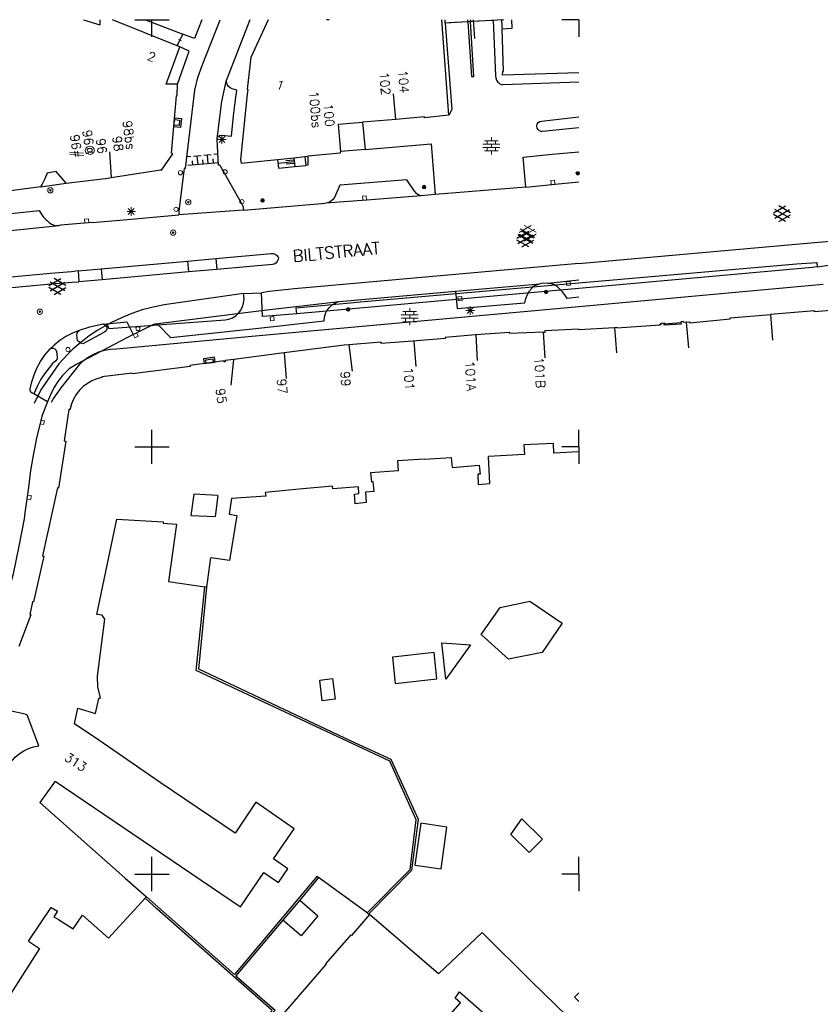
# Model space of a CAD drawing. Header units: millimetres. Extents: x 135944 to 142000, y 454200 to 456692.
# Tile 162 of 185: x 137435 to 137528, y 456285 to 456400. Entities that reach past the tile are written whole.
import ezdxf
from ezdxf.enums import TextEntityAlignment as Align

# ---------------------------------------------------------------- set-up
doc = ezdxf.new("R2010")
doc.units = ezdxf.units.MM
doc.layers.get('0').update_dxf_attribs({"color": 251})
for name, color, linetype in [('TotaalGBKN2013_Bistad', 251, 'Continuous'), ('TotaalGBKN2013X$0$DELETE-LEVEL', 251, 'Continuous'), ('TotaalGBKN2013X$0$GBKN binnenstad 2009$0$OBJECTEN_', 251, 'Continuous'), ('TotaalGBKN2013X$0$GBKN binnenstad 2009$0$OBJECTEN__', 251, 'Continuous'), ('TotaalGBKN2013X$0$GBKN binnenstad 2009$0$OBJECTEN___', 251, 'Continuous'), ('TotaalGBKN2013X$0$GBKN binnenstad 2009$0$SEMANT_ SYMB_', 251, 'Continuous'), ('TotaalGBKN2013X$0$GBKN binnenstad 2009$0$UTRECHT48', 251, 'Continuous'), ('TotaalGBKN2013X$0$GBKN binnenstad 2009$0$UTRECHT54', 251, 'Continuous')]:
    doc.layers.add(name, color=color, linetype=linetype)
doc.styles.add('TotaalGBKN2013X$0$GBKN binnenstad 2009$0$TXT', font='txt.shx')

# ---------------------------------------------------------------- blocks, each defined once
blk = doc.blocks.new('TotaalGBKN2013X$0$GBKN binnenstad 2009$0$X')
at = {"layer": 'TotaalGBKN2013X$0$GBKN binnenstad 2009$0$OBJECTEN__', "linetype": 'Continuous', "lineweight": 0}
blk.add_lwpolyline([(0.23, -0.25), (0.22, 0.2), (-0.23, 0.2), (-0.23, -0.25)], dxfattribs=at)
blk = doc.blocks.new('TotaalGBKN2013X$0$GBKN binnenstad 2009$0$V')
at = {"layer": 'TotaalGBKN2013X$0$GBKN binnenstad 2009$0$OBJECTEN__', "linetype": 'Continuous', "lineweight": 0}
for radius in [0.31, 0.095, 0.035, 0.0224]:
    blk.add_circle((0, 0), radius, dxfattribs=at)
blk = doc.blocks.new('TotaalGBKN2013X$0$GBKN binnenstad 2009$0$DEC109')
at = {"layer": 'TotaalGBKN2013X$0$GBKN binnenstad 2009$0$SEMANT_ SYMB_', "linetype": 'Continuous', "lineweight": 0}
for p, q in [((-0.98, 0.2), (0.98, 0.2)), ((-0.8, 0.6), (0.8, 0.6)), ((-0.5, 0.2), (-0.5, 0.6)), ((0, 0.6), (0, 1)), ((0, -0.2), (0, 0.2)), ((0.5, 0.2), (0.5, 0.6)), ((-0.98, -0.2), (0.98, -0.2)), ((-0.8, -0.6), (0.8, -0.6)), ((-0.5, -0.6), (-0.5, -0.2)), ((0, -1), (0, -0.6)), ((0.5, -0.6), (0.5, -0.2))]:
    blk.add_line(p, q, dxfattribs=at)
blk = doc.blocks.new('TotaalGBKN2013X$0$GBKN binnenstad 2009$0$W')
at = {"layer": 'TotaalGBKN2013X$0$GBKN binnenstad 2009$0$OBJECTEN__', "linetype": 'Continuous', "lineweight": 0}
blk.add_lwpolyline([(-0.23, 0.22), (-0.23, -0.23), (0.22, -0.23), (0.22, 0.22), (-0.23, 0.22)], dxfattribs=at)
blk = doc.blocks.new('TotaalGBKN2013X$0$GBKN binnenstad 2009$0$Q')
at = {"layer": 'TotaalGBKN2013X$0$GBKN binnenstad 2009$0$OBJECTEN___', "linetype": 'Continuous', "lineweight": 0}
blk.add_circle((0, 0), 0.25, dxfattribs=at)
blk = doc.blocks.new('TotaalGBKN2013X$0$GBKN binnenstad 2009$0$K')
at = {"layer": 'TotaalGBKN2013X$0$GBKN binnenstad 2009$0$OBJECTEN__', "linetype": 'Continuous', "lineweight": 0}
blk.add_lwpolyline([(-0.15, -0.25), (0.15, -0.25), (0.25, 0.07), (0, 0.25), (-0.25, 0.07), (-0.15, -0.25)], dxfattribs=at)
blk = doc.blocks.new('TotaalGBKN2013X$0$GBKN binnenstad 2009$0$J')
at = {"layer": 'TotaalGBKN2013X$0$GBKN binnenstad 2009$0$OBJECTEN___', "linetype": 'Continuous', "lineweight": 0}
for radius in [0.215, 0.155, 0.095, 0.035]:
    blk.add_circle((0, 0), radius, dxfattribs=at)
blk = doc.blocks.new('TotaalGBKN2013X$0$GBKN binnenstad 2009$0$DEC100')
at = {"layer": 'TotaalGBKN2013X$0$GBKN binnenstad 2009$0$OBJECTEN_', "linetype": 'Continuous', "lineweight": 0}
for p, q in [((-0.5, 0), (0.5, 0)), ((-0.35, -0.35), (0.35, 0.35)), ((0.35, -0.35), (-0.35, 0.35)), ((0, -0.5), (0, 0.5))]:
    blk.add_line(p, q, dxfattribs=at)
blk = doc.blocks.new('TotaalGBKN2013X$0$GBKN binnenstad 2009$0$CEL530')
at = {"layer": 'TotaalGBKN2013X$0$GBKN binnenstad 2009$0$UTRECHT54', "linetype": 'Continuous', "lineweight": 0}
for p, q in [((-0.5, 0), (0.5, 0)), ((0, -0.355), (0, 0.355))]:
    blk.add_line(p, q, dxfattribs=at)
blk = doc.blocks.new('TotaalGBKN2013X$0$GBKN binnenstad 2009$0$DEC115')
at = {"layer": 'TotaalGBKN2013X$0$GBKN binnenstad 2009$0$UTRECHT54', "linetype": 'Continuous', "lineweight": 0}
blk.add_line((0, 0.25), (0, 0), dxfattribs=at)
blk = doc.blocks.new('TotaalGBKN2013X$0$GBKN binnenstad 2009$0$DEC108')
at = {"layer": 'TotaalGBKN2013X$0$GBKN binnenstad 2009$0$SEMANT_ SYMB_', "linetype": 'Continuous', "lineweight": 0}
for p, q in [((-1.01, 0.11), (0.39, 0.92)), ((0.85, -0.5), (-0.88, 0.51)), ((-0.88, -0.51), (0.85, 0.49)), ((0.99, 0.12), (-0.4, 0.92)), ((0.39, -0.92), (-1.01, -0.11)), ((-0.4, -0.93), (0.99, -0.12))]:
    blk.add_line(p, q, dxfattribs=at)
blk = doc.blocks.new('TotaalGBKN2013X$0$GBKN binnenstad 2009$0$DEC110')
at = {"layer": 'TotaalGBKN2013X$0$GBKN binnenstad 2009$0$UTRECHT48', "linetype": 'Continuous', "lineweight": 0}
for p, q in [((0, -0.249), (0, 0.25)), ((0, 0), (0.249, 0))]:
    blk.add_line(p, q, dxfattribs=at)

msp = doc.modelspace()

# ---------------------------------------------------------------- linework, layer by layer
for p, q in [((137500, 456400), (137498, 456400)), ((137500, 456400), (137500, 456398)), ((137500, 456369.5), (137496.37, 456369.14)), ((137500, 456350), (137500, 456352)), ((137500, 456350), (137498, 456350)), ((137500, 456350), (137500, 456348)), ((137500, 456300), (137500, 456302)), ((137500, 456300), (137498, 456300)), ((137500, 456300), (137500, 456298))]:
    msp.add_line(p, q)
for points in [[(137489.95, 456399.92), (137490.23, 456393.45), (137490.26, 456393.18), (137490.33, 456392.92), (137490.5, 456392.69), (137490.6, 456392.59), (137490.72, 456392.51), (137490.92, 456392.43), (137491.14, 456392.43), (137500, 456392.72)], [(137500, 456393.79), (137491.05, 456393.49), (137491.07, 456393.96), (137491.18, 456393.97), (137491, 456398.93)], [(137500, 456387.34), (137495.75, 456386.9), (137495.58, 456386.91), (137495.37, 456386.98), (137495.21, 456387.13), (137495.1, 456387.32), (137495.07, 456387.54), (137495.12, 456387.76), (137495.24, 456387.95), (137495.42, 456388.08), (137495.63, 456388.14), (137500, 456388.62)], [(137493.77, 456380.41), (137493.46, 456383.9), (137496.86, 456384.25), (137500, 456384.53)], [(137493.77, 456380.41), (137497.2, 456380.76), (137500, 456381.02)], [(137500, 456367.51), (137498.61, 456367.37), (137498.44, 456367.66), (137498.08, 456368.15), (137497.66, 456368.59), (137497.49, 456368.74), (137497.15, 456368.95), (137496.77, 456369.09), (137496.37, 456369.14)], [(137495.81, 456363.42), (137496.03, 456363.43), (137496.04, 456363.61), (137499.96, 456363.83), (137499.97, 456363.72), (137500, 456363.73)], [(137500, 456349.42), (137497.07, 456349.26), (137497, 456350.41)], [(137488.56, 456328.05), (137490.78, 456331.2), (137494.23, 456331.92), (137498.03, 456329.37), (137495.68, 456325.92), (137491.74, 456325.15), (137488.56, 456328.05)], [(137498.63, 456283.36), (137494.4, 456287.46), (137488.68, 456293.15), (137483.54, 456288.33), (137475.48, 456295.27), (137473.36, 456292.81), (137473.27, 456292.89), (137470.32, 456289.48), (137470.37, 456289.42), (137456.38, 456273.26), (137460.5, 456269.71), (137465.74, 456265.16), (137465.81, 456265.24)], [(137500, 456285.09), (137499.49, 456285.59), (137500, 456286.08)]]:
    msp.add_lwpolyline(points)
at = {"layer": 'TotaalGBKN2013_Bistad'}
for p, q in [((137441.97, 456400), (137443.9, 456399.38)), ((137443.91, 456400), (137443.9, 456399.38)), ((137452.97, 456396.94), (137445.39, 456400)), ((137448, 456400), (137450, 456400)), ((137449.25, 456400), (137453.61, 456398.31)), ((137450, 456400), (137452, 456400)), ((137450, 456398), (137450, 456400)), ((137470.74, 456400), (137470.43, 456399.97)), ((137470.43, 456400), (137470.43, 456399.97)), ((137484.77, 456388.84), (137483.95, 456400)), ((137484.35, 456399.61), (137484.32, 456400)), ((137487, 456399.76), (137484.35, 456399.61)), ((137490.44, 456399.95), (137484.85, 456399.64)), ((137487, 456399.76), (137486.98, 456400)), ((137487.3, 456399.78), (137487, 456399.76)), ((137487.28, 456400), (137487.3, 456399.78)), ((137489.95, 456399.92), (137487.3, 456399.78)), ((137487.63, 456400), (137487.75, 456397.81)), ((137489.95, 456400), (137489.95, 456399.92)), ((137490.94, 456399.98), (137489.95, 456399.92)), ((137490.94, 456399.98), (137490.98, 456399.23)), ((137490.98, 456399.23), (137491, 456398.93)), ((137452.97, 456396.94), (137453.61, 456398.31)), ((137451.68, 456392.45), (137453.26, 456396.82)), ((137453.26, 456396.82), (137452.97, 456396.94)), ((137453, 456392.44), (137451.68, 456392.45)), ((137478.54, 456388.33), (137478.28, 456391.32)), ((137453.18, 456387.62), (137452.59, 456387.67)), ((137452.64, 456388.3), (137453.24, 456388.25)), ((137453.24, 456388.25), (137453.18, 456387.62)), ((137471.84, 456387.76), (137474.67, 456388)), ((137472.11, 456384.56), (137471.84, 456387.76)), ((137478.54, 456388.33), (137474.67, 456388)), ((137474.67, 456388), (137474.98, 456384.81)), ((137445.02, 456384.55), (137445.22, 456381.52)), ((137456.95, 456384.19), (137456.06, 456384.11)), ((137456.6, 456383.15), (137456.5, 456384.15)), ((137457.7, 456384.26), (137457.25, 456384.22)), ((137474.98, 456384.81), (137472.11, 456384.56)), ((137454.56, 456383.97), (137454.11, 456383.93)), ((137457.79, 456383.26), (137454.2, 456382.93)), ((137454.8, 456382.99), (137454.75, 456383.49)), ((137455.76, 456384.08), (137454.86, 456384)), ((137455.4, 456383.04), (137455.31, 456384.04)), ((137456, 456383.1), (137455.95, 456383.6)), ((137457.19, 456383.21), (137457.15, 456383.71)), ((137464.71, 456383.64), (137466.63, 456383.84)), ((137464.71, 456383.64), (137464.8, 456382.64)), ((137466.67, 456383.36), (137464.73, 456383.18)), ((137466.65, 456383.56), (137465.67, 456383.47)), ((137466.69, 456383.16), (137465.71, 456383.07)), ((137466.63, 456383.84), (137467.92, 456383.97)), ((137466.63, 456383.84), (137466.72, 456382.82)), ((137466.72, 456382.82), (137468.01, 456382.95)), ((137467.92, 456383.97), (137468.27, 456384.01)), ((137467.92, 456383.97), (137468.01, 456382.95)), ((137464.8, 456382.64), (137466.72, 456382.82)), ((137436.95, 456380.43), (137439.94, 456380.88)), ((137436.95, 456380.43), (137431.95, 456379.76)), ((137483.15, 456379.54), (137481.54, 456379.38)), ((137493.77, 456380.41), (137483.15, 456379.54)), ((137460.7, 456377.72), (137470.33, 456378.51)), ((137460.7, 456377.72), (137453.15, 456377.14)), ((137443.04, 456376.26), (137447.14, 456376.62)), ((137447.14, 456376.62), (137453.15, 456377.14)), ((137444.04, 456370.82), (137454.17, 456371.74)), ((137454.17, 456371.74), (137457.47, 456372.03)), ((137454.17, 456371.74), (137454.28, 456370.48)), ((137457.47, 456372.03), (137457.6, 456370.76)), ((137441.37, 456370.59), (137444.04, 456370.82)), ((137441.37, 456370.59), (137441.43, 456369.32)), ((137444.04, 456370.82), (137444.15, 456369.57)), ((137454.28, 456370.48), (137444.15, 456369.57)), ((137457.6, 456370.76), (137454.28, 456370.48)), ((137444.15, 456369.57), (137441.43, 456369.32)), ((137471.91, 456367), (137485.53, 456368.22)), ((137485.53, 456368.22), (137495.42, 456369.1)), ((137485.53, 456368.22), (137485.75, 456366.18)), ((137495.81, 456363.42), (137495.99, 456360.43)), ((137480.67, 456362.39), (137480.89, 456359.4)), ((137487.93, 456363.11), (137488.1, 456360.12)), ((137473.07, 456361.94), (137473.45, 456358.87)), ((137457.17, 456360.27), (137456.26, 456360.15)), ((137456.26, 456360.15), (137456.31, 456359.77)), ((137457.22, 456359.9), (137457.17, 456360.27)), ((137459.26, 456357.22), (137459.6, 456360.23)), ((137465.5, 456361), (137459.6, 456360.23)), ((137465.5, 456361), (137465.73, 456358)), ((137437.76, 456355.27), (137436.17, 456356.19)), ((137450, 456350), (137450, 456352)), ((137448, 456350), (137450, 456350)), ((137450, 456350), (137452, 456350)), ((137450, 456348), (137450, 456350)), ((137457.73, 456344.29), (137457.4, 456341.86)), ((137456.43, 456333.59), (137456.88, 456337.03)), ((137456.43, 456333.59), (137456.19, 456333.62)), ((137435.14, 456318.7), (137431.64, 456319.45)), ((137435.14, 456318.7), (137435.38, 456318.65)), ((137438.66, 456310.86), (137436.87, 456308.39)), ((137450, 456300), (137450, 456302)), ((137448, 456300), (137450, 456300)), ((137450, 456300), (137452, 456300)), ((137450, 456298), (137450, 456300)), ((137469.51, 456299.58), (137467.3, 456296.95)), ((137475.19, 456295.46), (137469.51, 456299.58)), ((137449.19, 456297.16), (137449.37, 456297.35)), ((137467.3, 456296.95), (137465.33, 456294.6))]:
    msp.add_line(p, q, dxfattribs=at)
for points in [[(137455.83, 456400), (137454.97, 456397.78), (137453.61, 456398.31)], [(137453.93, 456382.58), (137455.03, 456391.77), (137455.39, 456393.23), (137455.88, 456394.64), (137457.97, 456400)], [(137461.45, 456400), (137458.79, 456393.16), (137458.74, 456392.97)], [(137463.61, 456400), (137461.58, 456395.58), (137461.16, 456391.85), (137461.21, 456391.81), (137461.16, 456391.28)], [(137484.35, 456399.61), (137485.1, 456389.49), (137484.77, 456388.84)], [(137487, 456399.76), (137487.4, 456393.35), (137487.7, 456393.37), (137487.3, 456399.78)], [(137491, 456398.93), (137492.19, 456399), (137492.15, 456400)], [(137453, 456392.44), (137454.35, 456396.3), (137453.26, 456396.82)], [(137445.22, 456381.52), (137451, 456382.41), (137451.11, 456382.37), (137452.44, 456384.29), (137452.3, 456384.36), (137452.88, 456391.08), (137452.96, 456391.11), (137453, 456392.44)], [(137457.63, 456386.09), (137457.67, 456386.21), (137457.78, 456386.36), (137457.95, 456386.45), (137458.14, 456386.47), (137459.3, 456386.38), (137459.53, 456388.75), (137459.75, 456390.29), (137459.93, 456391.75), (137459.38, 456391.91), (137459.16, 456392.01), (137458.96, 456392.19), (137458.81, 456392.43), (137458.74, 456392.69), (137458.74, 456392.97)], [(137457.63, 456386.09), (137458.2, 456390.42), (137458.74, 456392.97)], [(137461.16, 456391.28), (137460.37, 456383.65), (137460.46, 456383.21), (137464.71, 456383.64)], [(137484.77, 456388.84), (137481.93, 456388.53), (137481.93, 456388.62), (137478.54, 456388.33)], [(137457.96, 456382.96), (137457.79, 456382.96), (137457.62, 456385.97), (137457.63, 456386.09)], [(137474.98, 456384.81), (137482.71, 456385.48), (137483.15, 456379.54)], [(137472.11, 456384.56), (137472.03, 456384.55), (137472.02, 456384.39), (137468.27, 456384.01)], [(137457.96, 456382.96), (137460.63, 456378.2), (137460.7, 456377.72)], [(137468.27, 456384.01), (137468.26, 456382.97), (137468.01, 456382.95)], [(137439.94, 456380.88), (137438.78, 456382.25), (137437.72, 456382.04), (137437.47, 456381.37), (137437.14, 456380.74), (137436.95, 456380.43)], [(137453.93, 456382.58), (137453.76, 456382.59), (137453.13, 456377.63), (137453.15, 456377.14)], [(137439.94, 456380.88), (137444.85, 456381.46), (137445.22, 456381.52)], [(137481.54, 456379.38), (137481.25, 456379.48), (137480.98, 456379.65), (137480.77, 456379.88), (137480.73, 456379.94), (137479.83, 456381.24), (137472, 456380.64), (137471.38, 456379.17), (137471.15, 456378.91), (137470.87, 456378.7), (137470.55, 456378.56), (137470.33, 456378.51)], [(137481.54, 456379.38), (137475.15, 456378.87), (137470.33, 456378.51)], [(137420.49, 456375.94), (137436.81, 456377.68), (137437.02, 456377.27), (137437.29, 456376.9), (137437.62, 456376.59), (137437.74, 456376.5), (137437.96, 456376.25), (137438.23, 456376.05), (137438.54, 456375.93), (137438.74, 456375.89)], [(137443.04, 456376.26), (137439.29, 456375.94), (137439.02, 456375.89), (137438.74, 456375.89)], [(137420.63, 456374.04), (137430.75, 456375.05), (137438.74, 456375.89)], [(137457.47, 456372.03), (137463.95, 456372.62), (137464.2, 456372.62), (137464.43, 456372.54), (137464.63, 456372.39), (137464.77, 456372.19), (137464.8, 456372.11), (137464.78, 456371.93), (137464.68, 456371.7), (137464.51, 456371.52), (137464.3, 456371.4), (137464.1, 456371.35), (137457.6, 456370.76)], [(137441.37, 456370.59), (137440.56, 456370.5), (137438.12, 456370.29), (137420.47, 456368.64), (137414.61, 456368.14), (137414.41, 456368.07), (137414.25, 456367.93), (137414.15, 456367.74), (137414.12, 456367.53), (137414.11, 456367.42), (137414.12, 456367.37), (137414.22, 456367.18), (137414.38, 456367.03), (137414.58, 456366.95), (137414.8, 456366.95), (137420.57, 456367.46), (137438.21, 456369.08), (137440.67, 456369.29), (137441.43, 456369.32)], [(137496.37, 456369.14), (137495.84, 456369.16), (137495.42, 456369.1)], [(137485.75, 456366.18), (137493.68, 456366.87), (137493.78, 456367.35), (137493.96, 456367.82), (137494.21, 456368.25), (137494.52, 456368.63), (137494.69, 456368.79), (137495.04, 456368.98), (137495.42, 456369.1)], [(137450.36, 456364.39), (137463.12, 456366), (137471.91, 456367)], [(137452.18, 456362.81), (137462.14, 456363.84), (137470.15, 456364.75), (137470.2, 456365.18), (137470.32, 456365.6), (137470.52, 456365.99), (137470.79, 456366.33), (137471.11, 456366.62), (137471.48, 456366.84), (137471.89, 456367), (137471.91, 456367)], [(137444.29, 456364.36), (137447.04, 456364.64), (137447.81, 456363.14)], [(137441.47, 456363.62), (137440.68, 456363.3), (137439.93, 456362.9), (137439.22, 456362.44), (137438.55, 456361.91), (137438.08, 456361.47)], [(137444.29, 456364.36), (137444.48, 456364.29), (137444.62, 456364.15), (137444.7, 456363.97), (137444.7, 456363.77), (137444.62, 456363.59), (137444.48, 456363.45), (137444.37, 456363.4), (137441.89, 456362.07), (137441.62, 456362.18), (137441.38, 456362.35), (137441.29, 456362.45), (137441.21, 456363.08), (137441.23, 456363.3), (137441.33, 456363.49), (137441.47, 456363.62)], [(137444.29, 456364.36), (137442.69, 456364), (137441.47, 456363.62)], [(137447.81, 456363.14), (137450.14, 456364.32), (137450.36, 456364.39)], [(137452.18, 456362.81), (137450.71, 456364.29), (137450.54, 456364.37), (137450.36, 456364.39)], [(137495.81, 456363.42), (137491.9, 456363.25), (137491.9, 456363.37), (137487.89, 456363.11)], [(137447.81, 456363.14), (137441.13, 456359.65), (137440.3, 456359.13), (137439.87, 456358.72), (137439.54, 456358.35), (137438.99, 456357.64), (137438.51, 456356.89), (137438.1, 456356.1), (137437.76, 456355.27)], [(137480.55, 456362.39), (137476.84, 456362.11), (137476.82, 456362.25), (137473.07, 456361.94)], [(137487.89, 456363.11), (137484.35, 456362.81), (137484.34, 456362.68), (137480.55, 456362.39)], [(137436.17, 456356.19), (137436.15, 456356.19), (137435.96, 456356.27), (137435.82, 456356.41), (137435.75, 456356.6), (137435.75, 456356.8), (137435.93, 456357.62), (137436.19, 456358.44), (137436.52, 456359.22), (137436.93, 456359.98), (137437.4, 456360.69), (137438.08, 456361.47)], [(137438.08, 456361.47), (137438.24, 456361.55), (137438.44, 456361.56), (137438.62, 456361.49), (137438.76, 456361.35), (137438.84, 456361.17), (137438.89, 456360.51), (137438.89, 456360.43), (137438.85, 456360.23), (137438.73, 456360.07), (137438.32, 456359.71), (137438.1, 456359.46), (137437.52, 456358.71), (137437, 456357.91), (137436.55, 456357.07), (137436.17, 456356.19)], [(137473.07, 456361.94), (137472.5, 456361.89), (137465.5, 456361)], [(137459.6, 456360.23), (137458.59, 456360.11), (137458.59, 456359.98), (137458.45, 456359.93), (137458.45, 456360.07), (137454.45, 456359.52), (137454.47, 456359.41), (137447.72, 456358.54)], [(137447.72, 456358.54), (137447.7, 456358.62), (137444.14, 456358.21), (137444.13, 456358.12), (137443.54, 456357.96), (137442.97, 456357.73), (137442.44, 456357.42), (137441.95, 456357.05), (137441.51, 456356.62), (137441.14, 456356.13), (137440.83, 456355.6), (137440.59, 456355.04), (137440.43, 456354.44), (137440.42, 456354.38), (137440.26, 456354.37), (137439.72, 456350.71), (137439.92, 456350.67), (137439.06, 456345.18), (137438.94, 456345.2), (137437.2, 456337.25), (137437.35, 456337.19), (137436.11, 456331.86), (137436, 456331.87), (137435.68, 456330.36), (137435.82, 456330.34), (137434.42, 456326.63)], [(137437.76, 456355.27), (137437.11, 456353.58), (137436.93, 456352.91), (137436.51, 456351.2), (137436.11, 456349.22), (137435.78, 456347.23), (137435.53, 456345.23)], [(137497, 456350.41), (137493.54, 456350.22), (137493.61, 456349.12), (137489.39, 456348.87)], [(137481.89, 456348.56), (137478.76, 456348.35), (137478.83, 456347.19), (137475.59, 456346.97), (137475.69, 456345.91), (137475.86, 456345.96), (137475.99, 456344.77), (137475, 456344.69)], [(137481.89, 456348.56), (137485.04, 456348.77), (137485.16, 456347.59), (137488.33, 456347.85), (137488.43, 456346.82), (137488.16, 456346.81), (137488.19, 456345.59), (137489.58, 456345.72), (137489.39, 456348.87)], [(137435.53, 456345.23), (137435.13, 456342.26), (137435.02, 456341.58), (137434.42, 456338.36), (137433.74, 456335.15), (137433.14, 456332.81), (137432.49, 456330.47), (137432.02, 456328.84), (137431.24, 456326.42), (137430.39, 456324.02), (137429.46, 456321.65)], [(137467.24, 456345.04), (137463.26, 456344.66), (137463.33, 456344.23), (137459.3, 456343.95), (137459.03, 456342.13), (137459.92, 456341.98), (137459.07, 456336.69), (137456.88, 456337.03)], [(137475, 456344.69), (137475.1, 456343.48), (137473.81, 456343.34), (137473.72, 456344.46), (137474.21, 456344.53), (137474.19, 456345.32), (137471.19, 456345.1), (137471.14, 456345.41), (137467.24, 456345.04)], [(137457.73, 456344.29), (137454.89, 456344.48), (137454.55, 456341.98), (137457.4, 456341.86)], [(137438.66, 456310.86), (137460.36, 456296.15), (137463.11, 456300.17), (137464.82, 456298.99), (137465.9, 456300.62), (137464.24, 456301.77), (137466.64, 456305.31), (137462.17, 456308.4), (137459.74, 456304.8), (137450.95, 456310.73), (137443.77, 456315.66), (137440.93, 456317.57), (137441.32, 456319.43), (137443.39, 456318.81), (137443.78, 456320.53), (137443.96, 456320.66), (137443.65, 456321.89), (137443.62, 456323.16), (137444.5, 456329.83), (137444.15, 456330.29), (137443.53, 456330.36), (137444.59, 456335.42), (137445.89, 456341.52)], [(137445.89, 456341.52), (137451.3, 456341.22), (137451.31, 456341.05), (137452.88, 456340.96), (137451.95, 456334.25), (137456.19, 456333.62)], [(137475.19, 456295.46), (137480.23, 456300.55), (137480.93, 456306.36), (137477.85, 456313.21), (137455.19, 456323.82), (137456.19, 456333.62)], [(137475.19, 456295.46), (137475.37, 456295.32), (137480.44, 456300.47), (137481.2, 456306.4), (137478.01, 456313.41), (137473.24, 456315.61), (137455.48, 456323.97), (137456.43, 456333.59)], [(137483.96, 456327.08), (137487.31, 456326.82), (137484.4, 456322.8), (137483.96, 456327.08)], [(137478.15, 456325.39), (137478.49, 456322.3), (137483.34, 456322.85), (137483.04, 456325.92), (137478.15, 456325.39)], [(137469.67, 456322.68), (137471.15, 456322.87), (137471.46, 456320.46), (137469.92, 456320.29), (137469.67, 456322.68)], [(137432.61, 456312.17), (137433.69, 456313.37), (137433.98, 456313.67), (137434.45, 456314.07), (137434.98, 456314.41), (137435.54, 456314.68), (137436.13, 456314.87), (137436.74, 456314.99), (137435.38, 456318.65)], [(137436.87, 456308.39), (137446.88, 456299.51), (137449.37, 456297.35)], [(137480.77, 456301.05), (137483.86, 456300.6), (137484.54, 456305.47), (137481.49, 456305.95), (137480.77, 456301.05)], [(137492.01, 456304.64), (137493.33, 456306.48), (137495.74, 456304.09), (137494.17, 456302.52), (137492.01, 456304.64)], [(137469.51, 456299.58), (137469.34, 456299.74), (137459.68, 456288.26), (137449.37, 456297.35)], [(137449.19, 456297.16), (137444.92, 456292.48), (137441.85, 456295.17)], [(137459.49, 456279.26), (137464.07, 456284.03), (137450.58, 456295.91), (137449.19, 456297.16)], [(137467.3, 456296.95), (137469.43, 456295.1), (137467.47, 456292.75), (137465.33, 456294.6)], [(137435.55, 456292.13), (137438.2, 456296.09), (137438.92, 456295.64), (137438.5, 456295.01), (137439.06, 456294.66)], [(137439.06, 456294.66), (137440.77, 456293.59), (137441.85, 456295.17)], [(137465.33, 456294.6), (137459.84, 456288.07), (137464.42, 456284.05), (137457.39, 456276.73), (137457.23, 456276.89)], [(137435.55, 456292.13), (137436.83, 456291.29), (137430.61, 456281.62), (137429.35, 456282.4)], [(137465.81, 456265.24), (137472.95, 456273.38), (137474.9, 456277.83), (137477.79, 456275.4), (137486.14, 456284.92), (137485.5, 456285.48), (137486, 456286.2), (137488.89, 456283.69)]]:
    msp.add_lwpolyline(points, dxfattribs=at)
for points in [[(137452.57, 456387.47), (137452.66, 456388.5), (137453.45, 456388.43), (137453.36, 456387.4)], [(137456.11, 456359.75), (137457.42, 456359.92), (137457.34, 456360.5), (137456.03, 456360.32)]]:
    msp.add_lwpolyline(points, close=True, dxfattribs=at)
at = {"layer": 'TotaalGBKN2013X$0$DELETE-LEVEL'}
for p, q in [((137522.79, 456377.4), (137524.2, 456378.21)), ((137524.19, 456376.37), (137522.79, 456377.18)), ((137524.66, 456376.79), (137522.93, 456377.8)), ((137522.93, 456376.78), (137524.66, 456377.78)), ((137524.79, 456377.41), (137523.41, 456378.21)), ((137523.41, 456376.36), (137524.79, 456377.16)), ((137492.72, 456374.43), (137494.12, 456375.24)), ((137494.72, 456374.44), (137493.33, 456375.25)), ((137494.12, 456373.4), (137492.72, 456374.21)), ((137492.85, 456373.81), (137494.59, 456374.81)), ((137494.59, 456373.82), (137492.86, 456374.83)), ((137493.33, 456373.4), (137494.72, 456374.2)), ((137500, 456371.46), (137527.59, 456373.92)), ((137527.59, 456373.92), (137537.33, 456374.68)), ((137500, 456371.46), (137466.71, 456368.49)), ((137500, 456369.2), (137525.48, 456371.42)), ((137525.48, 456371.42), (137527.87, 456371.57)), ((137527.87, 456371.57), (137527.91, 456371.06)), ((137527.91, 456371.06), (137533.94, 456371.95)), ((137527.3, 456371), (137500, 456368.55)), ((137527.91, 456371.06), (137527.3, 456371)), ((137437.93, 456368.88), (137439.33, 456369.69)), ((137439.8, 456368.28), (137438.07, 456369.28)), ((137438.07, 456368.26), (137439.8, 456369.26)), ((137439.93, 456368.9), (137438.55, 456369.7)), ((137474.39, 456366.96), (137500, 456369.2)), ((137439.33, 456367.85), (137437.93, 456368.66)), ((137438.55, 456367.85), (137439.93, 456368.65)), ((137460.7, 456367.96), (137451.41, 456366.62)), ((137460.7, 456367.96), (137462.82, 456368.03)), ((137460.75, 456367.72), (137460.7, 456367.96)), ((137463.71, 456368.2), (137462.82, 456368.03)), ((137462.96, 456365.24), (137462.82, 456368.03)), ((137466.71, 456368.49), (137463.71, 456368.2)), ((137500, 456368.55), (137466.96, 456365.59)), ((137500, 456366.43), (137528.61, 456369.03)), ((137460.61, 456366.41), (137460.73, 456366.83)), ((137460.73, 456366.83), (137460.78, 456367.28)), ((137460.78, 456367.28), (137460.75, 456367.72)), ((137466.88, 456366.26), (137473.62, 456366.89)), ((137473.62, 456366.89), (137474.39, 456366.96)), ((137448.87, 456366.02), (137447.63, 456365.6)), ((137450.13, 456366.36), (137448.87, 456366.02)), ((137451.41, 456366.62), (137450.13, 456366.36)), ((137460.14, 456365.65), (137460.41, 456366.01)), ((137460.41, 456366.01), (137460.61, 456366.41)), ((137461.71, 456362.95), (137500, 456366.43)), ((137466.91, 456365.87), (137466.88, 456366.26)), ((137466.96, 456365.59), (137466.91, 456365.87)), ((137527.58, 456365.91), (137522.43, 456365.48)), ((137527.59, 456365.8), (137527.58, 456365.91)), ((137532.31, 456366.19), (137527.59, 456365.8)), ((137445.25, 456364.54), (137444.75, 456364.27)), ((137444.96, 456363.87), (137458.58, 456364.85)), ((137446.42, 456365.11), (137445.25, 456364.54)), ((137447.63, 456365.6), (137446.42, 456365.11)), ((137458.58, 456364.85), (137459.02, 456364.95)), ((137459.02, 456364.95), (137459.43, 456365.11)), ((137459.43, 456365.11), (137459.81, 456365.35)), ((137459.81, 456365.35), (137460.14, 456365.65)), ((137464.07, 456365.32), (137462.96, 456365.24)), ((137466.96, 456365.59), (137464.07, 456365.32)), ((137509.64, 456364.48), (137509.96, 456364.51)), ((137509.96, 456364.51), (137509.97, 456364.4)), ((137509.97, 456364.4), (137511.93, 456364.54)), ((137512.25, 456364.67), (137511.93, 456364.65)), ((137511.93, 456364.65), (137511.93, 456364.54)), ((137511.93, 456364.54), (137511.95, 456364.38)), ((137512.25, 456364.56), (137512.25, 456364.67)), ((137512.57, 456364.59), (137512.25, 456364.56)), ((137512.57, 456364.59), (137512.98, 456364.64)), ((137512.57, 456364.59), (137512.82, 456361.6)), ((137512.98, 456364.64), (137512.99, 456364.52)), ((137512.99, 456364.52), (137517.72, 456364.97)), ((137517.71, 456365.09), (137522.43, 456365.48)), ((137517.72, 456364.97), (137517.71, 456365.09)), ((137522.43, 456365.48), (137522.68, 456362.49)), ((137443.68, 456363.66), (137442.65, 456362.98)), ((137444.75, 456364.27), (137443.68, 456363.66)), ((137444.75, 456364.27), (137444.96, 456363.87)), ((137491.9, 456363.37), (137487.89, 456363.11)), ((137495.81, 456363.42), (137491.9, 456363.25)), ((137491.9, 456363.25), (137491.9, 456363.37)), ((137495.81, 456363.42), (137496.03, 456363.43)), ((137495.81, 456363.42), (137495.99, 456360.43)), ((137496.03, 456363.43), (137496.04, 456363.61)), ((137496.04, 456363.61), (137499.96, 456363.83)), ((137499.96, 456363.83), (137499.97, 456363.72)), ((137499.97, 456363.72), (137500, 456363.73)), ((137500, 456363.73), (137504.17, 456363.98)), ((137504.17, 456363.98), (137504.42, 456364)), ((137504.17, 456363.98), (137504.41, 456361)), ((137504.42, 456364), (137504.43, 456363.94)), ((137504.43, 456363.94), (137509.5, 456364.3)), ((137509.49, 456364.36), (137509.65, 456364.37)), ((137509.5, 456364.3), (137509.49, 456364.36)), ((137509.65, 456364.37), (137509.64, 456364.48)), ((137509.98, 456364.24), (137509.97, 456364.4)), ((137511.95, 456364.38), (137509.98, 456364.24)), ((137441.67, 456362.23), (137440.74, 456361.42)), ((137442.65, 456362.98), (137441.67, 456362.23)), ((137445.83, 456361.49), (137461.71, 456362.95)), ((137476.82, 456362.25), (137473.07, 456361.94)), ((137476.84, 456362.11), (137476.82, 456362.25)), ((137480.55, 456362.39), (137476.84, 456362.11)), ((137484.34, 456362.68), (137480.55, 456362.39)), ((137480.67, 456362.39), (137480.89, 456359.4)), ((137484.35, 456362.81), (137484.34, 456362.68)), ((137487.89, 456363.11), (137484.35, 456362.81)), ((137487.93, 456363.11), (137488.1, 456360.12)), ((137440.74, 456361.42), (137440.16, 456360.85)), ((137443.12, 456360.83), (137443.77, 456361.11)), ((137443.77, 456361.11), (137444.44, 456361.31)), ((137444.44, 456361.31), (137445.13, 456361.44)), ((137445.13, 456361.44), (137445.83, 456361.49)), ((137472.5, 456361.89), (137465.5, 456361)), ((137473.07, 456361.94), (137472.5, 456361.89)), ((137473.07, 456361.94), (137473.45, 456358.87)), ((137440.16, 456360.85), (137439.11, 456359.73)), ((137441.58, 456359.73), (137441.95, 456360.06)), ((137441.95, 456360.06), (137442.51, 456360.48)), ((137442.51, 456360.48), (137443.12, 456360.83)), ((137458.45, 456360.07), (137454.45, 456359.52)), ((137458.45, 456359.93), (137458.45, 456360.07)), ((137458.59, 456359.98), (137458.45, 456359.93)), ((137458.59, 456360.11), (137458.59, 456359.98)), ((137459.6, 456360.23), (137458.59, 456360.11)), ((137459.26, 456357.22), (137459.6, 456360.23)), ((137465.5, 456361), (137459.6, 456360.23)), ((137465.5, 456361), (137465.73, 456358)), ((137439.11, 456359.73), (137437.08, 456356.79)), ((137439.35, 456356.92), (137441.58, 456359.73)), ((137454.47, 456359.41), (137447.72, 456358.54)), ((137454.45, 456359.52), (137454.47, 456359.41)), ((137442.97, 456357.73), (137442.44, 456357.42)), ((137443.54, 456357.96), (137442.97, 456357.73)), ((137444.13, 456358.12), (137443.54, 456357.96)), ((137444.14, 456358.21), (137444.13, 456358.12)), ((137447.7, 456358.62), (137444.14, 456358.21)), ((137447.72, 456358.54), (137447.7, 456358.62)), ((137437.08, 456356.79), (137436.55, 456355.83)), ((137438.42, 456355.58), (137439.35, 456356.92)), ((137441.51, 456356.62), (137441.14, 456356.13)), ((137441.95, 456357.05), (137441.51, 456356.62)), ((137442.44, 456357.42), (137441.95, 456357.05)), ((137436.55, 456355.83), (137436.21, 456355.08)), ((137438.23, 456355.25), (137438.42, 456355.58)), ((137440.83, 456355.6), (137440.77, 456355.45)), ((137441.14, 456356.13), (137440.83, 456355.6))]:
    msp.add_line(p, q, dxfattribs=at)

# ---------------------------------------------------------------- block references
at = {"rotation": 270}
msp.add_blockref('TotaalGBKN2013X$0$GBKN binnenstad 2009$0$J', (137499.86, 456382.02), dxfattribs=at)
at = {"xscale": 0.999998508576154, "yscale": 0.999998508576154, "rotation": 185.6727355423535}
msp.add_blockref('TotaalGBKN2013X$0$GBKN binnenstad 2009$0$W', (137498.76, 456369.12), dxfattribs=at)
at = {"layer": 'TotaalGBKN2013_Bistad'}
for name, p, rotation in [('TotaalGBKN2013X$0$GBKN binnenstad 2009$0$DEC110', (137490.94, 456399.98), 273.1677832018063), ('TotaalGBKN2013X$0$GBKN binnenstad 2009$0$DEC100', (137458.2, 456385.96), 359.9997331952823), ('TotaalGBKN2013X$0$GBKN binnenstad 2009$0$Q', (137453.34, 456382.08), 83.17421223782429), ('TotaalGBKN2013X$0$GBKN binnenstad 2009$0$V', (137438.1, 456380.03), 51.20752109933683), ('TotaalGBKN2013X$0$GBKN binnenstad 2009$0$Q', (137460.53, 456378.7), 359.9997331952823), ('TotaalGBKN2013X$0$GBKN binnenstad 2009$0$Q', (137452.82, 456377.8), 359.9997331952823), ('TotaalGBKN2013X$0$GBKN binnenstad 2009$0$V', (137452.48, 456375.08), 5.081550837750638), ('TotaalGBKN2013X$0$GBKN binnenstad 2009$0$W', (137486.09, 456367.34), 276.4825013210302), ('TotaalGBKN2013X$0$GBKN binnenstad 2009$0$V', (137436.87, 456365.82), 5.081550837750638), ('TotaalGBKN2013X$0$GBKN binnenstad 2009$0$K', (137448.35, 456363.87), 359.9997331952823), ('TotaalGBKN2013X$0$GBKN binnenstad 2009$0$Q', (137440.17, 456361.39), 359.9997331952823), ('TotaalGBKN2013X$0$GBKN binnenstad 2009$0$X', (137437.15, 456352.86), 256.1383433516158)]:
    msp.add_blockref(name, p, dxfattribs=dict(at, rotation=rotation))
for name, p, xscale, yscale, rotation in [('TotaalGBKN2013X$0$GBKN binnenstad 2009$0$CEL530', (137453.29, 456397.62), 0.5100994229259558, 0.5100994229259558, 64.67337871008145), ('TotaalGBKN2013X$0$GBKN binnenstad 2009$0$Q', (137458.57, 456382.18), 0.9999988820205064, 0.9999988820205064, 299.2890522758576), ('TotaalGBKN2013X$0$GBKN binnenstad 2009$0$X', (137496.94, 456381.01), 1.000002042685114, 1.000002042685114, 5.088773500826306), ('TotaalGBKN2013X$0$GBKN binnenstad 2009$0$DEC115', (137483.16, 456379.54), 1.000001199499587, 1.000001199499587, 4.729675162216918), ('TotaalGBKN2013X$0$GBKN binnenstad 2009$0$V', (137454.25, 456378.64), 1.000001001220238, 1.000001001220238, 93.69005473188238), ('TotaalGBKN2013X$0$GBKN binnenstad 2009$0$W', (137474.89, 456379.14), 1.000002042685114, 1.000002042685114, 5.088773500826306), ('TotaalGBKN2013X$0$GBKN binnenstad 2009$0$X', (137442.35, 456376.46), 1.000002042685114, 1.000002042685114, 5.088773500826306), ('TotaalGBKN2013X$0$GBKN binnenstad 2009$0$W', (137464.08, 456365), 0.999998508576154, 0.999998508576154, 5.672735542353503), ('TotaalGBKN2013X$0$GBKN binnenstad 2009$0$X', (137448.1, 456363.04), 1.000001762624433, 1.000001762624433, 207.1834909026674), ('TotaalGBKN2013X$0$GBKN binnenstad 2009$0$X', (137435.64, 456344.09), 1.000001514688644, 1.000001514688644, 262.4467893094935)]:
    msp.add_blockref(name, p, dxfattribs=dict(at, xscale=xscale, yscale=yscale, rotation=rotation))
for name, p in [('TotaalGBKN2013X$0$GBKN binnenstad 2009$0$DEC109', (137489.74, 456385.24)), ('TotaalGBKN2013X$0$GBKN binnenstad 2009$0$J', (137481.87, 456380.4)), ('TotaalGBKN2013X$0$GBKN binnenstad 2009$0$J', (137462.95, 456378.84)), ('TotaalGBKN2013X$0$GBKN binnenstad 2009$0$DEC100', (137447.58, 456377.56)), ('TotaalGBKN2013X$0$GBKN binnenstad 2009$0$DEC108', (137494, 456375)), ('TotaalGBKN2013X$0$GBKN binnenstad 2009$0$J', (137496.16, 456368.13)), ('TotaalGBKN2013X$0$GBKN binnenstad 2009$0$J', (137472.96, 456366.09)), ('TotaalGBKN2013X$0$GBKN binnenstad 2009$0$DEC109', (137480.18, 456365.25)), ('TotaalGBKN2013X$0$GBKN binnenstad 2009$0$DEC100', (137487.26, 456365.96))]:
    msp.add_blockref(name, p, dxfattribs=at)

# ---------------------------------------------------------------- texts
at = {"layer": 'TotaalGBKN2013_Bistad', "style": 'TotaalGBKN2013X$0$GBKN binnenstad 2009$0$TXT'}
for s, height, rotation, p in [('2', 1.05, 338.3857, (137450.37, 456395.5)), ('102', 1.054, 274.8601, (137477.4, 456391.17)), ('104', 1.054, 274.8591, (137479.58, 456391.41)), ('100bs', 1.054, 274.8601, (137469.3, 456387.32)), ('100', 1.054, 274.8601, (137470.84, 456387.47)), ('98bs', 1.054, 277.7149, (137447.55, 456384.79)), ('96@', 1.054, 277.7149, (137442.8, 456384.1)), ('96#', 1.054, 277.7149, (137441.31, 456383.84)), ('96', 1.054, 277.7149, (137444.21, 456384.31)), ('98', 1.054, 277.704, (137446.13, 456384.59))]:
    msp.add_text(s, height=height, rotation=rotation, dxfattribs=at).set_placement(p, align=Align.MIDDLE_RIGHT)
for s, height, rotation, p in [('1', 1.05, 340.7669, (137464.59, 456392.49)), ('101A', 1.054, 273.3986, (137487.21, 456360.07)), ('101B', 1.054, 273.3986, (137495.31, 456360.53)), ('99', 1.054, 274.376, (137472.6, 456358.86)), ('101', 1.054, 274.376, (137480, 456359.33)), ('97', 1.054, 274.376, (137465.17, 456357.98)), ('95', 1.054, 277.8712, (137457.99, 456356.86)), ('313', 1.054, 326.4785, (137439.94, 456313.85))]:
    msp.add_text(s, height=height, rotation=rotation, dxfattribs=at).set_placement(p, align=Align.MIDDLE_LEFT)
msp.add_text('BILTSTRAAT', height=1.4, rotation=5.5332, dxfattribs=at).set_placement((137466.53, 456371.62))

doc.saveas('drawing.dxf')
